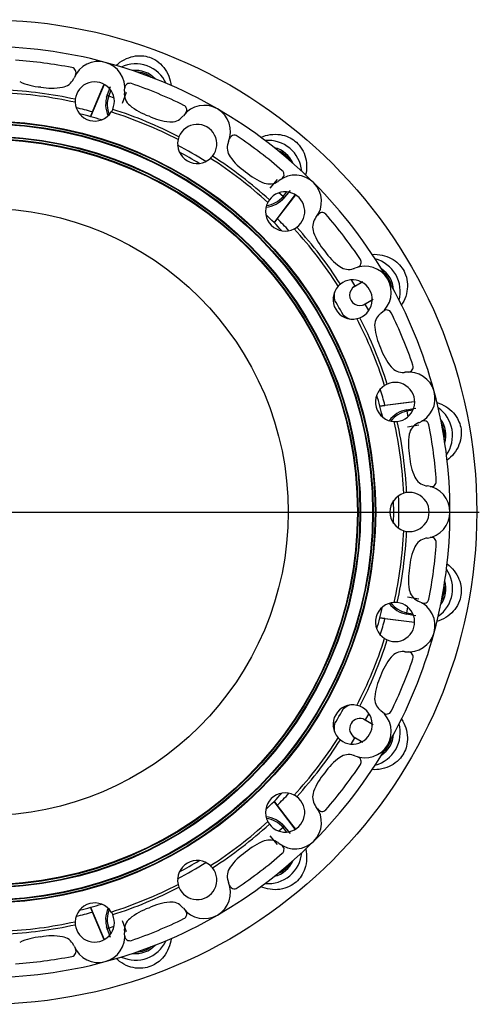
# Model space of a CAD drawing. Extents: x -1282 to 1081, y -526 to 1789.
# Tile 4 of 5: x -758 to -304, y 813 to 1786. Entities that reach past the tile are written whole.
import ezdxf

# ---------------------------------------------------------------- set-up
doc = ezdxf.new("R2010")
doc.units = 0
doc.linetypes.add('CENTERX2', pattern=[20.32, 12.7, -2.54, 2.54, -2.54])
doc.layers.get('0').update_dxf_attribs({"linetype": 'CONTINUOUS'})
doc.layers.add('FORMAT', color=7, linetype='CONTINUOUS')

# ---------------------------------------------------------------- blocks, each defined once
blk = doc.blocks.new('SW_CENTERMARKSYMBOL_0')
at = {"layer": 'FORMAT', "color": 0}
blk.add_line((5, 0), (489, 0), dxfattribs=at)

msp = doc.modelspace()

# ---------------------------------------------------------------- linework, layer by layer
at = {"color": 7, "linetype": 'CONTINUOUS'}
for p, q in [((-674.53, 1722.27), (-688.04, 1690.45)), ((-674.48, 1722.38), (-674.53, 1722.27)), ((-688.06, 1690.44), (-686.08, 1695.2)), ((-506.65, 1585.73), (-485.85, 1613.34)), ((-485.57, 1613.31), (-503.52, 1589.79)), ((-485.85, 1613.34), (-485.78, 1613.45)), ((-485.85, 1613.34), (-485.77, 1613.44)), ((-503.53, 1589.8), (-506.66, 1585.7)), ((-426.79, 1522.86), (-420.51, 1526.49)), ((-419.76, 1526.88), (-420.51, 1526.49)), ((-410.27, 1508.76), (-416.55, 1505.13)), ((-410.27, 1508.76), (-409.56, 1509.21)), ((-402.07, 1404.55), (-396.95, 1405.21)), ((-367.73, 1408.74), (-402.04, 1404.53)), ((-367.61, 1408.75), (-367.73, 1408.74)), ((-399.1, 1393.41), (-400.27, 1397.7)), ((-396.95, 1194.42), (-402.06, 1195.08)), ((-402.04, 1195.09), (-367.73, 1190.88)), ((-367.61, 1190.62), (-396.95, 1194.4)), ((-367.73, 1190.88), (-367.6, 1190.87)), ((-367.73, 1190.88), (-367.6, 1190.85)), ((-416.55, 1094.49), (-410.27, 1090.86)), ((-409.56, 1090.41), (-410.27, 1090.86)), ((-420.51, 1073.13), (-426.79, 1076.76)), ((-420.51, 1073.13), (-419.76, 1072.74)), ((-506.66, 1013.92), (-503.52, 1009.82)), ((-485.85, 986.29), (-506.65, 1013.89)), ((-485.78, 986.18), (-485.85, 986.29)), ((-686.07, 904.42), (-688.06, 909.19)), ((-688.04, 909.17), (-674.53, 877.35)), ((-674.7, 877.12), (-686.09, 904.42)), ((-674.53, 877.35), (-674.47, 877.23)), ((-674.53, 877.35), (-674.49, 877.22))]:
    msp.add_line(p, q, dxfattribs=at)
at = {"color": 8, "linetype": 'CONTINUOUS'}
for p, q in [((-671.56, 1711.6), (-669.2, 1718.07)), ((-668.1, 1716.64), (-670.12, 1711.08)), ((-670.12, 1711.08), (-671.56, 1711.6)), ((-670.12, 1711.08), (-664.93, 1709.19)), ((-497.75, 1611.56), (-493.95, 1616.09)), ((-492.16, 1615.85), (-496.58, 1610.58)), ((-497.75, 1611.56), (-501.98, 1615.11)), ((-497.75, 1611.56), (-496.58, 1610.58)), ((-430.41, 1529.13), (-426.79, 1522.86)), ((-421.12, 1527.54), (-420.51, 1526.49)), ((-409.66, 1507.7), (-410.27, 1508.76)), ((-412.93, 1498.87), (-416.55, 1505.13)), ((-375.48, 1400.84), (-368.71, 1402.03)), ((-375.22, 1399.33), (-375.48, 1400.84)), ((-369.39, 1400.36), (-375.22, 1399.33)), ((-375.22, 1399.33), (-374.26, 1393.89)), ((-375.22, 1200.29), (-375.48, 1198.79)), ((-368.71, 1197.59), (-375.48, 1198.79)), ((-375.22, 1200.29), (-374.26, 1205.73)), ((-375.22, 1200.29), (-369.39, 1199.26)), ((-412.93, 1100.75), (-416.55, 1094.49)), ((-409.66, 1091.92), (-410.27, 1090.86)), ((-430.41, 1070.49), (-426.79, 1076.76)), ((-421.12, 1072.08), (-420.51, 1073.13)), ((-497.75, 988.06), (-501.98, 984.51)), ((-497.75, 988.06), (-496.58, 989.04)), ((-493.95, 983.53), (-497.75, 988.06)), ((-496.58, 989.04), (-492.16, 983.77)), ((-670.12, 888.54), (-671.56, 888.02)), ((-669.2, 881.55), (-671.56, 888.02)), ((-670.12, 888.54), (-664.93, 890.43)), ((-670.12, 888.54), (-668.1, 882.98))]:
    msp.add_line(p, q, dxfattribs=at)
at = {"color": 7, "linetype": 'CONTINUOUS', "flags": 128}
for points in [[(-662.82, 1741.1), (-662.69, 1741.24), (-660.9, 1742.78), (-658.99, 1744.24), (-656.95, 1745.59), (-654.89, 1746.78), (-652.71, 1747.85), (-650.4, 1748.78), (-647.99, 1749.56), (-645.89, 1750.07), (-643.72, 1750.45), (-641.47, 1750.68), (-639.18, 1750.75), (-637.32, 1750.68), (-635.45, 1750.49), (-633.56, 1750.18), (-631.69, 1749.75), (-629.84, 1749.19), (-628.02, 1748.51), (-626.25, 1747.71), (-624.55, 1746.81), (-622.53, 1745.53), (-620.64, 1744.13), (-618.9, 1742.61), (-617.18, 1740.87), (-615.64, 1739.04), (-614.26, 1737.14), (-613.05, 1735.21), (-611.82, 1732.88), (-610.78, 1730.53), (-609.94, 1728.15), (-609.27, 1725.77), (-608.76, 1723.41), (-608.46, 1721.32)], [(-686.09, 1695.2), (-677.12, 1716.75), (-674.71, 1722.53)], [(-703.21, 1707.62), (-703.31, 1706.16), (-703.31, 1704.68)], [(-667.59, 1695.11), (-666.85, 1696.39), (-666.21, 1697.7)], [(-600.71, 1670.57), (-601.19, 1669.19), (-601.56, 1667.76)], [(-519.75, 1670.07), (-519.55, 1670.16), (-517.34, 1671.01), (-515.04, 1671.72), (-512.67, 1672.3), (-510.33, 1672.7), (-507.91, 1672.96), (-505.43, 1673.05), (-502.89, 1672.95), (-500.75, 1672.72), (-498.57, 1672.33), (-496.38, 1671.78), (-494.2, 1671.06), (-492.49, 1670.36), (-490.79, 1669.54), (-489.12, 1668.61), (-487.51, 1667.56), (-485.96, 1666.4), (-484.49, 1665.14), (-483.1, 1663.78), (-481.81, 1662.36), (-480.35, 1660.47), (-479.05, 1658.5), (-477.93, 1656.48), (-476.91, 1654.25), (-476.09, 1652.01), (-475.44, 1649.75), (-474.97, 1647.52), (-474.6, 1644.92), (-474.44, 1642.35), (-474.46, 1639.83), (-474.64, 1637.36), (-474.97, 1634.97), (-475.41, 1632.86)], [(-569.54, 1649.28), (-568.5, 1650.31), (-567.54, 1651.42)], [(-511.29, 1608.26), (-512.11, 1607.05), (-512.84, 1605.77)], [(-486.7, 1579.62), (-485.42, 1580.36), (-484.21, 1581.18)], [(-409.55, 1554.41), (-409.35, 1554.42), (-406.99, 1554.46), (-404.58, 1554.34), (-402.16, 1554.07), (-399.82, 1553.66), (-397.46, 1553.07), (-395.09, 1552.3), (-392.74, 1551.35), (-390.81, 1550.39), (-388.9, 1549.28), (-387.03, 1548.02), (-385.23, 1546.6), (-383.85, 1545.35), (-382.53, 1544), (-381.29, 1542.55), (-380.14, 1541.02), (-379.08, 1539.4), (-378.12, 1537.71), (-377.28, 1535.96), (-376.56, 1534.18), (-375.83, 1531.9), (-375.28, 1529.61), (-374.92, 1527.33), (-374.73, 1524.89), (-374.72, 1522.49), (-374.88, 1520.16), (-375.2, 1517.9), (-375.75, 1515.33), (-376.47, 1512.86), (-377.35, 1510.49), (-378.37, 1508.24), (-379.5, 1506.1), (-380.63, 1504.27)], [(-441.04, 1524.93), (-442.15, 1523.97), (-443.19, 1522.92)], [(-424.7, 1490.9), (-423.27, 1491.28), (-421.89, 1491.76)], [(-394.76, 1426.25), (-396.07, 1425.61), (-397.35, 1424.87)], [(-396.95, 1405.22), (-373.8, 1408.22), (-367.6, 1409.03)], [(-345.57, 1408.02), (-345.38, 1407.97), (-343.15, 1407.19), (-340.93, 1406.27), (-338.74, 1405.18), (-336.69, 1403.99), (-334.67, 1402.63), (-332.71, 1401.1), (-330.83, 1399.4), (-329.34, 1397.84), (-327.92, 1396.15), (-326.6, 1394.32), (-325.39, 1392.37), (-324.53, 1390.72), (-323.75, 1389), (-323.08, 1387.22), (-322.52, 1385.38), (-322.07, 1383.5), (-321.76, 1381.58), (-321.56, 1379.65), (-321.49, 1377.73), (-321.59, 1375.34), (-321.86, 1373), (-322.3, 1370.73), (-322.95, 1368.38), (-323.76, 1366.12), (-324.72, 1363.98), (-325.79, 1361.97), (-327.18, 1359.74), (-328.71, 1357.67), (-330.34, 1355.75), (-332.07, 1353.98), (-333.86, 1352.36), (-335.52, 1351.05)], [(-387.78, 1389.16), (-386.31, 1389.15), (-384.85, 1389.26)], [(-375.59, 1318.96), (-377.03, 1318.69), (-378.45, 1318.3)], [(-388.24, 1299.81), (-388.38, 1310.4), (-388.4, 1311.1)], [(-388.4, 1288.52), (-388.38, 1289.22), (-388.24, 1299.81)], [(-378.45, 1281.32), (-377.03, 1280.94), (-375.59, 1280.66)], [(-335.55, 1248.6), (-335.37, 1248.47), (-333.53, 1246.98), (-331.77, 1245.35), (-330.08, 1243.58), (-328.56, 1241.76), (-327.12, 1239.79), (-325.81, 1237.69), (-324.62, 1235.44), (-323.75, 1233.47), (-323, 1231.39), (-322.38, 1229.22), (-321.92, 1226.97), (-321.66, 1225.13), (-321.52, 1223.25), (-321.5, 1221.34), (-321.6, 1219.43), (-321.83, 1217.51), (-322.19, 1215.59), (-322.67, 1213.71), (-323.26, 1211.89), (-324.16, 1209.67), (-325.22, 1207.57), (-326.41, 1205.59), (-327.83, 1203.59), (-329.36, 1201.75), (-330.99, 1200.07), (-332.68, 1198.54), (-334.76, 1196.92), (-336.9, 1195.5), (-339.09, 1194.25), (-341.32, 1193.18), (-343.56, 1192.27), (-345.6, 1191.6)], [(-384.85, 1210.37), (-386.3, 1210.47), (-387.78, 1210.46)], [(-397.35, 1174.75), (-396.08, 1174.01), (-394.76, 1173.37)], [(-421.89, 1107.87), (-423.27, 1108.34), (-424.7, 1108.72)], [(-380.61, 1095.33), (-380.5, 1095.17), (-379.29, 1093.14), (-378.19, 1091), (-377.21, 1088.76), (-376.4, 1086.53), (-375.73, 1084.19), (-375.21, 1081.76), (-374.86, 1079.24), (-374.72, 1077.09), (-374.73, 1074.88), (-374.89, 1072.63), (-375.22, 1070.36), (-375.61, 1068.55), (-376.12, 1066.73), (-376.75, 1064.93), (-377.5, 1063.17), (-378.37, 1061.44), (-379.36, 1059.76), (-380.46, 1058.16), (-381.64, 1056.65), (-383.24, 1054.88), (-384.96, 1053.26), (-386.75, 1051.8), (-388.77, 1050.42), (-390.84, 1049.21), (-392.94, 1048.19), (-395.06, 1047.33), (-397.56, 1046.52), (-400.06, 1045.91), (-402.55, 1045.49), (-405.01, 1045.24), (-407.42, 1045.16), (-409.57, 1045.22)], [(-443.19, 1076.7), (-442.15, 1075.65), (-441.04, 1074.7)], [(-484.21, 1018.45), (-485.41, 1019.26), (-486.7, 1020)], [(-503.51, 1009.83), (-489.34, 991.28), (-485.54, 986.31)], [(-512.84, 993.85), (-512.11, 992.57), (-511.29, 991.36)], [(-475.4, 966.73), (-475.35, 966.54), (-474.91, 964.22), (-474.6, 961.84), (-474.45, 959.4), (-474.45, 957.02), (-474.62, 954.6), (-474.96, 952.14), (-475.5, 949.65), (-476.1, 947.58), (-476.86, 945.51), (-477.78, 943.45), (-478.87, 941.43), (-479.86, 939.86), (-480.96, 938.33), (-482.17, 936.85), (-483.48, 935.45), (-484.89, 934.12), (-486.39, 932.89), (-487.96, 931.75), (-489.59, 930.73), (-491.71, 929.62), (-493.87, 928.69), (-496.06, 927.93), (-498.42, 927.32), (-500.78, 926.9), (-503.11, 926.65), (-505.39, 926.57), (-508.02, 926.67), (-510.58, 926.95), (-513.06, 927.4), (-515.45, 928.01), (-517.75, 928.76), (-519.71, 929.54)], [(-567.54, 948.2), (-568.49, 949.3), (-569.54, 950.35)], [(-601.56, 931.86), (-601.19, 930.43), (-600.71, 929.05)], [(-666.21, 901.92), (-666.85, 903.23), (-667.59, 904.51)], [(-703.31, 894.94), (-703.31, 893.46), (-703.21, 892)], [(-608.45, 878.34), (-608.47, 878.12), (-608.85, 875.78), (-609.37, 873.44), (-610.06, 871.09), (-610.88, 868.86), (-611.87, 866.64), (-613.03, 864.45), (-614.38, 862.3), (-615.66, 860.56), (-617.08, 858.87), (-618.65, 857.25), (-620.36, 855.72), (-621.83, 854.58), (-623.39, 853.52), (-625.03, 852.55), (-626.74, 851.68), (-628.52, 850.91), (-630.35, 850.27), (-632.22, 849.74), (-634.1, 849.34), (-636.47, 849.02), (-638.82, 848.88), (-641.13, 848.92), (-643.57, 849.15), (-645.93, 849.56), (-648.2, 850.13), (-650.37, 850.83), (-652.81, 851.82), (-655.11, 852.96), (-657.29, 854.24), (-659.33, 855.63), (-661.24, 857.11), (-662.84, 858.54)]]:
    msp.add_lwpolyline(points, dxfattribs=at)
at = {"color": 7, "linetype": 'CONTINUOUS'}
for radius in [486.5, 386.5, 383.5, 371.5, 368.5, 300]:
    msp.add_circle((-792.65, 1299.81), radius, dxfattribs=at)
at = {"color": 8, "linetype": 'CONTINUOUS'}
for radius in [385.94, 384.06, 370.94, 369.06]:
    msp.add_circle((-792.65, 1299.81), radius, dxfattribs=at)
at = {"color": 7, "linetype": 'CONTINUOUS'}
for centre, radius, start, end in [((-792.65, 1299.81), 460, 75, 90), ((-792.65, 1299.81), 447.5, 78.89847, 86.10153), ((-680.33, 1719.02), 26, 352.32446, 157.67554), ((-792.65, 1299.81), 460, 60, 75), ((-643.63, 1709.26), 33.44, 24.95534, 115.04279), ((-707.45, 1734.03), 5, 331.04473, 78.89847), ((-733.2, 1779.66), 60, 245.38594, 266.02229), ((-718.37, 1734.33), 15, 279.61406, 334.27084), ((-722.88, 1736.5), 20, 334.27084, 337.67554), ((-683.95, 1705.5), 19.37, 336.27375, 173.72625), ((-649.33, 1718.46), 5, 71.10153, 178.95527), ((-792.65, 1299.81), 447.5, 63.89847, 71.10153), ((-792.65, 1299.81), 414.61, 77.55555, 87.44445), ((-792.65, 1299.81), 417.5, 77.62908, 87.37092), ((-725.89, 1778.69), 60, 258.97771, 279.61406), ((-639.72, 1713.25), 15, 175.72916, 230.38594), ((-634.74, 1712.88), 20, 172.32446, 175.72916), ((-683.95, 1705.5), 19.38, 182.41607, 327.58393), ((-792.65, 1299.81), 409.5, 74.9147, 77.24976), ((-792.65, 1299.81), 404.41, 73.40063, 76.59937), ((-792.65, 1299.81), 414.61, 62.55555, 72.44445), ((-792.65, 1299.81), 417.5, 62.62908, 72.37092), ((-611.03, 1747.92), 60, 230.38594, 251.02229), ((-575.65, 1675.67), 26, 337.32446, 142.67554), ((-597.97, 1697.18), 5, 316.04473, 63.89847), ((-792.65, 1299.81), 460, 45, 60), ((-604.22, 1745.1), 60, 243.97771, 264.61406), ((-608.44, 1700.29), 15, 264.61406, 319.27084), ((-612.23, 1703.56), 20, 319.27084, 322.67554), ((-582.65, 1663.54), 19.37, 321.27375, 158.72625), ((-582.65, 1663.54), 19.38, 167.41607, 312.58393), ((-537.93, 1659.58), 15, 160.72916, 215.38594), ((-533.21, 1657.93), 20, 157.32446, 160.72916), ((-545.86, 1667.1), 5, 56.10153, 163.95527), ((-792.65, 1299.81), 447.5, 48.89847, 56.10153), ((-512.57, 1633.6), 33.44, 5.0485, 94.98251), ((-792.65, 1299.81), 409.5, 57.75024, 62.24976), ((-792.65, 1299.81), 404.41, 58.40063, 61.59937), ((-792.65, 1299.81), 414.61, 47.55555, 57.44445), ((-792.65, 1299.81), 417.5, 47.62908, 57.37092), ((-501.24, 1685.64), 60, 215.38594, 236.02229), ((-495.39, 1681.15), 60, 228.97771, 249.61406), ((-501.76, 1633.25), 5, 301.04473, 48.89847), ((-511.07, 1638.97), 15, 249.61406, 304.27084), ((-513.88, 1643.1), 20, 304.27084, 307.67554), ((-485.77, 1606.7), 26, 322.32446, 127.67554), ((-792.65, 1299.81), 460, 30, 45), ((-495.67, 1596.8), 19.38, 306.27375, 143.72625), ((-495.67, 1596.8), 19.38, 152.41607, 297.58393), ((-792.65, 1299.81), 404.41, 43.40063, 46.59937), ((-792.65, 1299.81), 409.5, 42.75024, 45.08588), ((-453.49, 1581.4), 15, 145.72916, 200.38594), ((-449.36, 1578.58), 20, 142.32446, 145.72916), ((-459.21, 1590.71), 5, 41.10153, 148.95527), ((-792.65, 1299.81), 447.5, 33.89847, 41.10153), ((-792.65, 1299.81), 414.61, 32.55555, 42.44445), ((-792.65, 1299.81), 417.5, 32.62908, 42.37092), ((-411.31, 1597.07), 60, 200.38594, 221.02229), ((-406.82, 1591.22), 60, 213.97771, 234.61406), ((-425.37, 1546.6), 5, 286.04473, 33.89847), ((-415.3, 1517.67), 33.44, 345.03252, 75.03783), ((-432.88, 1554.54), 15, 234.61406, 289.27084), ((-434.53, 1559.26), 20, 289.27084, 292.67554), ((-416.8, 1516.81), 26, 307.32446, 112.67554), ((-428.92, 1509.81), 19.37, 291.27375, 128.72625), ((-792.65, 1299.81), 460, 15, 30), ((-428.92, 1509.81), 19.38, 137.41607, 282.58393), ((-421.67, 1514), 10.24, 120, 300), ((-792.65, 1299.81), 404.41, 28.40063, 31.59937), ((-395.28, 1494.49), 5, 26.10153, 133.95527), ((-792.65, 1299.81), 414.61, 17.55555, 27.44445), ((-792.65, 1299.81), 417.5, 17.62908, 27.37092), ((-392.17, 1484.02), 15, 130.72916, 185.38594), ((-388.91, 1480.23), 20, 127.32446, 130.72916), ((-792.65, 1299.81), 447.5, 18.89847, 26.10153), ((-347.37, 1488.24), 60, 185.38594, 206.02229), ((-344.55, 1481.43), 60, 198.97771, 219.61406), ((-379.21, 1452.74), 15, 219.61406, 274.27084), ((-374.01, 1443.13), 5, 271.04473, 18.89847), ((-379.59, 1457.73), 20, 274.27084, 277.67554), ((-373.44, 1412.14), 26, 292.32446, 97.67554), ((-386.96, 1408.51), 19.38, 122.41607, 267.58393), ((-792.65, 1299.81), 409.5, 14.9147, 17.24976), ((-386.96, 1408.51), 19.38, 276.27375, 113.72625), ((-792.65, 1299.81), 404.41, 13.40063, 16.59937), ((-792.65, 1299.81), 460, 0, 15), ((-363.54, 1375.47), 33.44, 324.95534, 55.04279), ((-792.65, 1299.81), 414.61, 2.55555, 12.44445), ((-792.65, 1299.81), 417.5, 2.62908, 12.37092), ((-358.14, 1374.09), 15, 115.72916, 170.38594), ((-355.97, 1369.59), 20, 112.32446, 115.72916), ((-358.43, 1385.01), 5, 11.10153, 118.95527), ((-792.65, 1299.81), 447.5, 3.89847, 11.10153), ((-313.77, 1366.57), 60, 170.38594, 191.02229), ((-312.81, 1359.27), 60, 183.97771, 204.61406), ((-353.72, 1340.52), 15, 204.61406, 259.27084), ((-352.79, 1345.44), 20, 259.27084, 262.67554), ((-358.65, 1299.81), 26, 277.32446, 82.67554), ((-351.18, 1329.9), 5, 256.04473, 3.89847), ((-372.65, 1299.81), 19.38, 107.41607, 252.58393), ((-792.65, 1299.81), 409.5, 357.75024, 2.24976), ((-372.65, 1299.81), 19.38, 261.27375, 98.72625), ((-792.65, 1299.81), 460, 345, 0), ((-792.65, 1299.81), 414.61, 347.55555, 357.44445), ((-792.65, 1299.81), 417.5, 347.62908, 357.37092), ((-351.18, 1269.73), 5, 356.10153, 103.95527), ((-312.81, 1240.36), 60, 155.38594, 176.02229), ((-353.72, 1259.1), 15, 100.72916, 155.38594), ((-352.79, 1254.19), 20, 97.32446, 100.72916), ((-792.65, 1299.81), 447.5, 348.89847, 356.10153), ((-313.77, 1233.05), 60, 168.97771, 189.61406), ((-363.55, 1224.15), 33.44, 305.0485, 34.98251), ((-358.14, 1225.53), 15, 189.61406, 244.27084), ((-386.96, 1191.11), 19.37, 92.41607, 237.58393), ((-386.96, 1191.11), 19.37, 246.27375, 83.72625), ((-373.44, 1187.48), 26, 262.32446, 67.67554), ((-355.97, 1230.04), 20, 244.27084, 247.67554), ((-358.43, 1214.61), 5, 241.04473, 348.89847), ((-792.65, 1299.81), 404.41, 343.40063, 346.59937), ((-792.65, 1299.81), 409.5, 342.75024, 345.08588), ((-792.65, 1299.81), 460, 330, 345), ((-792.65, 1299.81), 414.61, 332.55555, 342.44445), ((-792.65, 1299.81), 417.5, 332.62908, 342.37092), ((-379.21, 1146.88), 15, 85.72916, 140.38594), ((-379.59, 1141.9), 20, 82.32446, 85.72916), ((-374.01, 1156.49), 5, 341.10153, 88.95527), ((-344.55, 1118.19), 60, 140.38594, 161.02229), ((-792.65, 1299.81), 447.5, 333.89847, 341.10153), ((-347.37, 1111.38), 60, 153.97771, 174.61406), ((-392.17, 1115.6), 15, 174.61406, 229.27084), ((-428.92, 1089.81), 19.38, 77.41607, 222.58393), ((-792.65, 1299.81), 404.41, 328.40063, 331.59937), ((-428.92, 1089.81), 19.38, 231.27375, 68.72625), ((-416.8, 1082.81), 26, 247.32446, 52.67554), ((-388.91, 1119.39), 20, 229.27084, 232.67554), ((-395.28, 1105.13), 5, 226.04473, 333.89847), ((-421.67, 1085.62), 10.24, 60, 240), ((-415.3, 1081.95), 33.44, 285.03252, 15.03783), ((-792.65, 1299.81), 414.61, 317.55555, 327.44445), ((-792.65, 1299.81), 417.5, 317.62908, 327.37092), ((-792.65, 1299.81), 460, 315, 330), ((-406.82, 1008.4), 60, 125.38594, 146.02229), ((-432.88, 1045.09), 15, 70.72916, 125.38594), ((-434.53, 1040.37), 20, 67.32446, 70.72916), ((-425.37, 1053.02), 5, 326.10153, 73.95527), ((-411.31, 1002.55), 60, 138.97771, 159.61406), ((-792.65, 1299.81), 447.5, 318.89847, 326.10153), ((-495.67, 1002.83), 19.38, 62.41607, 207.58393), ((-792.65, 1299.81), 404.41, 313.40063, 316.59937), ((-792.65, 1299.81), 409.5, 314.9147, 317.24976), ((-453.49, 1018.23), 15, 159.61406, 214.27084), ((-495.67, 1002.83), 19.37, 216.27375, 53.72625), ((-485.77, 992.93), 26, 232.32446, 37.67554), ((-449.36, 1021.04), 20, 214.27084, 217.67554), ((-459.21, 1008.91), 5, 211.04473, 318.89847), ((-792.65, 1299.81), 414.61, 302.55555, 312.44445), ((-792.65, 1299.81), 417.5, 302.62908, 312.37092), ((-792.65, 1299.81), 460, 300, 315), ((-495.39, 918.47), 60, 110.38594, 131.02229), ((-511.07, 960.65), 15, 55.72916, 110.38594), ((-513.88, 956.52), 20, 52.32446, 55.72916), ((-501.24, 913.98), 60, 123.97771, 144.61406), ((-501.76, 966.37), 5, 311.10153, 58.95527), ((-582.65, 936.08), 19.38, 47.41607, 192.58393), ((-792.65, 1299.81), 404.41, 298.40063, 301.59937), ((-792.65, 1299.81), 447.5, 303.89847, 311.10153), ((-512.57, 966.02), 33.44, 264.95534, 355.04279), ((-792.65, 1299.81), 409.5, 297.75024, 302.24976), ((-582.65, 936.08), 19.38, 201.27375, 38.72625), ((-537.93, 940.04), 15, 144.61406, 199.27084), ((-533.21, 941.69), 20, 199.27084, 202.67554), ((-792.65, 1299.81), 414.61, 287.55555, 297.44445), ((-792.65, 1299.81), 417.5, 287.62908, 297.37092), ((-575.65, 923.96), 26, 217.32446, 22.67554), ((-545.86, 932.52), 5, 196.04473, 303.89847), ((-683.95, 894.12), 19.38, 32.41607, 177.58393), ((-792.65, 1299.81), 404.41, 283.40063, 286.59937), ((-611.03, 851.7), 60, 108.97771, 129.61406), ((-604.22, 854.53), 60, 95.38594, 116.02229), ((-608.44, 899.33), 15, 40.72916, 95.38594), ((-612.23, 896.06), 20, 37.32446, 40.72916), ((-597.97, 902.44), 5, 296.10153, 43.95527), ((-683.95, 894.12), 19.37, 186.27375, 23.72625), ((-792.65, 1299.81), 409.5, 282.75024, 285.08588), ((-792.65, 1299.81), 460, 285, 300), ((-639.72, 886.37), 15, 129.61406, 184.27084), ((-792.65, 1299.81), 447.5, 288.89847, 296.10153), ((-792.65, 1299.81), 414.61, 272.55555, 282.44445), ((-792.65, 1299.81), 417.5, 272.62908, 282.37092), ((-733.2, 819.97), 60, 93.97771, 114.61406), ((-725.89, 820.93), 60, 80.38594, 101.02229), ((-718.37, 865.3), 15, 25.72916, 80.38594), ((-680.33, 880.6), 26, 202.32446, 7.67554), ((-643.63, 890.36), 33.44, 245.0485, 334.98251), ((-634.74, 886.74), 20, 184.27084, 187.67554), ((-649.33, 881.16), 5, 181.04473, 288.89847), ((-707.45, 865.59), 5, 281.10153, 28.95527), ((-722.88, 863.13), 20, 22.32446, 25.72916), ((-792.65, 1299.81), 447.5, 273.89847, 281.10153), ((-792.65, 1299.81), 460, 270, 285)]:
    msp.add_arc(centre, radius, start, end, dxfattribs=at)
at = {"color": 8, "linetype": 'CONTINUOUS'}
for centre, radius, start, end in [((-643.66, 1709.16), 27.05, 43.54733, 96.45267), ((-643.66, 1709.16), 25.52, 52.27729, 87.72271), ((-646.14, 1702.35), 27.05, 160, 204.20856), ((-646.14, 1702.35), 25.52, 160, 202.8909), ((-512.64, 1633.52), 27.05, 23.54733, 76.45267), ((-512.64, 1633.52), 25.52, 32.27729, 67.72271), ((-517.3, 1627.97), 27.05, 275.79144, 320), ((-517.3, 1627.97), 25.52, 277.1091, 320), ((-415.39, 1517.62), 27.05, 3.54733, 56.45267), ((-415.39, 1517.62), 25.52, 12.27729, 47.72271), ((-421.67, 1514), 25.52, 174.05012, 190.48747), ((-421.67, 1514), 25.52, 229.51253, 245.94988), ((-370.79, 1374.2), 27.05, 100, 144.20856), ((-370.79, 1374.2), 25.52, 100, 142.8909), ((-363.65, 1375.46), 27.05, 343.54733, 36.45267), ((-363.65, 1375.46), 25.52, 352.27729, 27.72271), ((-363.65, 1224.17), 27.05, 323.54733, 16.45267), ((-363.65, 1224.17), 25.52, 332.27729, 7.72271), ((-370.79, 1225.42), 27.05, 215.79144, 260), ((-370.79, 1225.42), 25.52, 217.1091, 260), ((-421.67, 1085.62), 25.52, 114.05012, 130.48747), ((-421.67, 1085.62), 25.52, 169.51253, 185.94988), ((-415.39, 1082), 27.05, 303.54733, 356.45267), ((-415.39, 1082), 25.52, 312.27729, 347.72271), ((-517.3, 971.66), 27.05, 40, 84.20856), ((-517.3, 971.66), 25.52, 40, 82.8909), ((-512.64, 966.1), 27.05, 283.54733, 336.45267), ((-512.64, 966.1), 25.52, 292.27729, 327.72271), ((-646.14, 897.27), 27.05, 155.79144, 200), ((-646.14, 897.27), 25.52, 157.1091, 200), ((-643.66, 890.46), 27.05, 263.54733, 316.45267), ((-643.66, 890.46), 25.52, 272.27729, 307.72271)]:
    msp.add_arc(centre, radius, start, end, dxfattribs=at)
at = {"layer": 'FORMAT', "linetype": 'CENTERX2'}
for p, q in [((-672.24, 1709.72), (-668.39, 1720.3)), ((-656.44, 1703.97), (-652.59, 1714.54)), ((-503.51, 1628.47), (-510.74, 1619.85)), ((-490.63, 1617.66), (-497.86, 1609.05)), ((-428.52, 1521.86), (-418.78, 1527.49)), ((-408.54, 1509.76), (-418.28, 1504.13)), ((-377.45, 1400.49), (-366.37, 1402.44)), ((-374.53, 1383.93), (-363.45, 1385.88)), ((-363.45, 1213.74), (-374.53, 1215.69)), ((-366.37, 1197.18), (-377.45, 1199.13)), ((-418.28, 1095.49), (-408.54, 1089.86)), ((-418.78, 1072.13), (-428.52, 1077.76)), ((-497.86, 990.58), (-490.63, 981.96)), ((-510.74, 979.77), (-503.51, 971.15)), ((-652.59, 885.08), (-656.44, 895.65)), ((-668.39, 879.33), (-672.24, 889.9))]:
    msp.add_line(p, q, dxfattribs=at)

# ---------------------------------------------------------------- block references
at = {"layer": 'FORMAT'}
msp.add_blockref('SW_CENTERMARKSYMBOL_0', (-792.65, 1299.81), dxfattribs=at)

doc.saveas('drawing.dxf')
